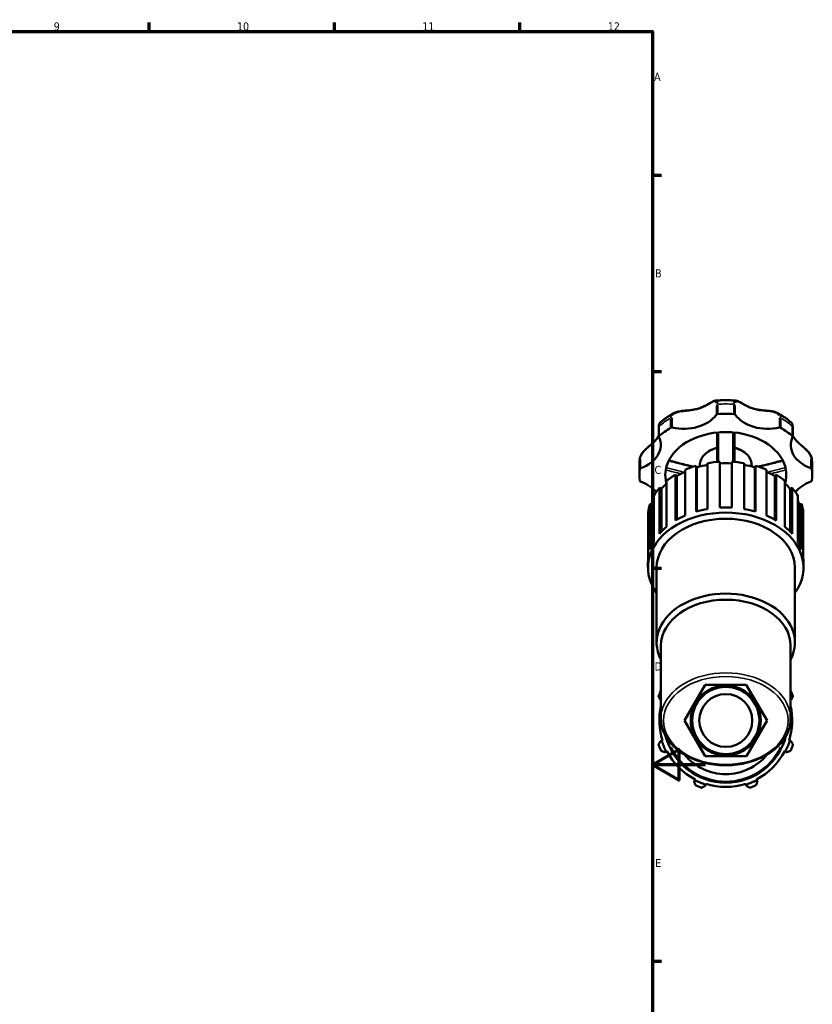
# Model space of a CAD drawing. Header units: millimetres. Extents: x 0 to 1028, y -392 to 805.
# Tile 6 of 9: x 582 to 881, y 207 to 578. Entities that reach past the tile are written whole.
import ezdxf

# ---------------------------------------------------------------- set-up
doc = ezdxf.new("R2010")
doc.units = ezdxf.units.MM
for name, color, linetype, lineweight in [('Border (ANSI)', 7, 'Continuous', 70), ('Visible (ANSI)', 7, 'Continuous', 50), ('Visible Narrow (ANSI)', 7, 'Continuous', 35)]:
    doc.layers.add(name, color=color, linetype=linetype, lineweight=lineweight)
doc.styles.add('Note Text (ANSI)', font='tahoma.ttf')

# ---------------------------------------------------------------- blocks, each defined once
blk = doc.blocks.new('Borders Default Border')
at = {"layer": 'Border (ANSI)'}
for p, q in [((630.75, 574), (630.75, 577.45)), ((700.83, 574), (700.83, 577.45)), ((770.92, 574), (770.92, 577.45)), ((821, 519.75), (824.45, 519.75)), ((821, 445.5), (824.45, 445.5)), ((821, 371.25), (824.45, 371.25)), ((821, 222.75), (824.45, 222.75))]:
    blk.add_line(p, q, dxfattribs=at)
at = {"layer": 'Border (ANSI)', "flags": 128}
for points in [[(20, 20), (20, 574), (821, 574), (821, 20), (20, 20)], [(841, 297), (821, 297), (831, 302.77), (831, 291.23), (821, 297)]]:
    blk.add_lwpolyline(points, dxfattribs=at)
at = {"layer": 'Border (ANSI)', "attachment_point": 7, "style": 'Note Text (ANSI)'}
for s, insert, char_height in [('9', (594.7, 574.34), 3.05), ('10', (663.96, 574.34), 3.048), ('11', (734.04, 574.4), 3.048), ('12', (804.13, 574.4), 3.048), ('A', (821.63, 555.35), 3.05), ('B', (821.99, 481.1), 3.05), ('C', (821.8, 406.8), 3.05), ('D', (821.81, 332.6), 3.05), ('E', (822.05, 258.35), 3.05)]:
    blk.add_mtext(s, dxfattribs=dict(at, insert=insert, char_height=char_height))

msp = doc.modelspace()

# ---------------------------------------------------------------- linework, layer by layer
at = {"layer": 'Visible (ANSI)'}
for p, q in [((823.426, 424.647), (823.426, 420.95)), ((874.023, 420.95), (874.023, 424.647)), ((816.055, 406.487), (816.055, 410.183)), ((837.516, 409.945), (837.79, 409.35)), ((837.516, 392.619), (837.516, 409.945)), ((837.79, 409.35), (837.79, 392.697)), ((838.924, 409.663), (838.924, 410.088)), ((841.815, 410.932), (841.815, 393.606)), ((846.465, 394.127), (846.465, 411.453)), ((850.985, 411.453), (850.985, 394.127)), ((855.635, 393.606), (855.635, 410.932)), ((858.526, 409.663), (858.526, 410.088)), ((859.66, 409.35), (859.933, 409.945)), ((859.66, 409.35), (859.66, 392.697)), ((859.933, 409.945), (859.933, 392.619)), ((881.395, 406.487), (881.395, 410.183)), ((829.665, 406.555), (830.185, 406.048)), ((829.665, 389.229), (829.665, 406.555)), ((830.185, 406.048), (830.185, 389.535)), ((833.322, 408.433), (833.322, 391.107)), ((864.128, 391.107), (864.128, 408.433)), ((867.265, 406.048), (867.785, 406.555)), ((867.265, 406.048), (867.265, 389.535)), ((867.785, 406.555), (867.785, 389.229)), ((826.336, 404.201), (826.336, 386.875)), ((871.114, 386.875), (871.114, 404.201)), ((821.542, 398.649), (821.542, 381.323)), ((823.679, 401.615), (824.395, 401.247)), ((823.679, 384.289), (823.679, 401.615)), ((824.395, 401.247), (824.395, 385.072)), ((873.055, 401.247), (873.77, 401.615)), ((873.055, 401.247), (873.055, 385.072)), ((873.77, 401.615), (873.77, 384.289)), ((875.908, 381.323), (875.908, 398.649)), ((820.145, 395.609), (820.987, 395.416)), ((820.145, 378.283), (820.145, 395.609)), ((820.987, 395.416), (820.987, 380.294)), ((876.463, 395.416), (877.304, 395.609)), ((876.463, 395.416), (876.463, 380.294)), ((877.304, 395.609), (877.304, 378.283)), ((819.409, 392.321), (819.409, 374.996)), ((878.041, 374.996), (878.041, 392.321)), ((819.322, 371.472), (819.322, 373.398)), ((878.128, 371.472), (878.128, 373.398)), ((822.589, 343.173), (822.589, 371.472)), ((874.861, 343.173), (874.861, 371.472)), ((824.222, 314.404), (824.222, 342.018)), ((873.227, 314.404), (873.227, 342.018)), ((833.136, 313.675), (840.892, 327.197)), ((840.892, 327.197), (856.481, 327.242)), ((856.481, 327.242), (864.313, 313.764)), ((824.004, 321.514), (824.222, 321.445)), ((873.227, 321.445), (873.445, 321.514)), ((840.969, 300.197), (833.136, 313.675)), ((864.313, 313.764), (856.557, 300.242)), ((824.52, 306.088), (824.004, 305.925)), ((824.777, 306.169), (824.52, 306.088)), ((872.93, 306.088), (872.673, 306.169)), ((873.445, 305.925), (872.93, 306.088)), ((825.734, 301.751), (826.213, 302)), ((826.213, 302), (826.452, 302.125)), ((870.998, 302.125), (871.237, 302)), ((871.237, 302), (871.716, 301.751)), ((856.557, 300.242), (840.969, 300.197)), ((837.006, 291.207), (836.756, 290.728)), ((837.13, 291.447), (837.006, 291.207)), ((860.444, 291.207), (860.319, 291.447)), ((860.693, 290.728), (860.444, 291.207)), ((840.931, 288.999), (841.093, 289.514)), ((841.093, 289.514), (841.174, 289.772)), ((856.276, 289.772), (856.357, 289.514)), ((856.357, 289.514), (856.519, 288.999))]:
    msp.add_line(p, q, dxfattribs=at)
for radius in [13.22, 12.692, 10]:
    msp.add_circle((848.725, 313.719), radius, dxfattribs=at)
for radius, start, end in [(27, 155.16212, 160.20802), (27, 19.79198, 24.83788), (25.11, 167.37106, 197.5), (25.11, 342.5, 12.62894), (25.38, 197.5, 207.5), (23.49, 194.52654, 345.47346), (25.38, 332.5, 342.5), (27, 199.79198, 205.20802), (25.11, 207.5, 242.5), (25.11, 297.5, 332.5), (27, 334.79198, 340.20802), (20.25, 219.59523, 320.40477), (25.38, 242.5, 252.5), (25.38, 287.5, 297.5), (27, 244.79198, 250.20802), (25.11, 252.5, 287.5), (27, 289.79198, 295.20802)]:
    msp.add_arc((848.725, 313.719), radius, start, end, dxfattribs=at)
for centre, major_axis, start_param, end_param in [((832.752, 433.754), (-13.97, 0), 1.258233, 2.6687578), ((845.728, 429.061), (0.605, 0), 1.6644056, 2.6687578), ((848.725, 406.487), (32.67, 0), 1.477187, 1.6644056), ((851.722, 429.061), (0.605, 0), 0.4728349, 1.477187), ((864.698, 433.754), (-13.97, 0), 0.4728349, 1.8833596), ((848.725, 406.487), (32.67, 0), 2.2625852, 2.4498038), ((828.27, 423.948), (0.605, 0), 1.258233, 2.2625852), ((869.18, 423.948), (0.605, 0), 0.8790075, 1.8833596), ((848.725, 406.487), (32.67, 0), 0.6917889, 0.8790075), ((810.163, 417.781), (13.97, 0), 5.1852239, 6.5957486), ((824.031, 420.95), (-0.605, 0), 5.5913964, 6.5957486), ((848.725, 406.487), (-22.869, 0), 4.8301258, 6.1654485), ((848.725, 406.487), (22.869, 0), 1.4530595, 1.6885331), ((848.725, 406.487), (22.869, 0), 0.1177368, 1.4530595), ((887.287, 417.781), (-13.97, 0), 5.970622, 7.3811468), ((873.418, 420.95), (0.605, 0), 5.970622, 6.9749742), ((848.725, 390.723), (29.403, 0), 1.9618944, 2.1221761), ((848.725, 390.723), (28.521, 0), 1.8155012, 1.9642789), ((848.725, 390.723), (29.403, 0), 1.6477351, 1.8080168), ((848.725, 390.723), (28.521, 0), 1.4914731, 1.6501196), ((848.725, 390.723), (29.403, 0), 1.3335759, 1.4938575), ((848.725, 390.723), (28.521, 0), 1.1773138, 1.3260915), ((848.725, 390.723), (29.403, 0), 1.0194166, 1.1796983), ((848.725, 406.487), (-32.67, 0), 6.189576, 6.3767946), ((816.8, 408.606), (-0.605, 0), 5.1852239, 6.189576), ((848.725, 406.487), (-22.869, 0), 6.1654485, 6.4009221), ((848.725, 390.723), (29.403, 0), 2.2760536, 2.4363353), ((848.725, 390.723), (28.521, 0), 2.1413106, 2.2784381), ((848.725, 390.723), (28.521, 0), 0.8631545, 1.0002821), ((848.725, 390.723), (29.403, 0), 0.7052573, 0.865539), ((848.725, 406.487), (22.869, 0), 6.1654485, 6.4009221), ((880.649, 408.606), (0.605, 0), 0.0936093, 1.0979614), ((848.725, 406.487), (32.67, 0), 6.189576, 6.3767946), ((816.8, 404.367), (-0.605, 0), 0.0936093, 1.0979614), ((810.163, 395.192), (13.97, 0), 0.50485, 1.0979614), ((848.725, 390.723), (28.521, 0), 2.4734838, 2.5925974), ((848.725, 406.487), (-22.869, 0), 0.1177368, 0.2039529), ((848.725, 390.723), (28.521, 0), 0.5489953, 0.6681089), ((848.725, 406.487), (22.869, 0), 6.0792324, 6.1654485), ((887.287, 395.192), (13.97, 0), 2.0436312, 2.6367426), ((880.649, 404.367), (0.605, 0), 5.1852239, 6.189576), ((848.725, 390.723), (-29.403, 0), 5.7318056, 5.8920873), ((848.725, 390.723), (29.403, 0), 0.3910981, 0.5513797), ((848.725, 390.723), (-29.403, 0), 6.0459648, 6.2062465), ((848.725, 390.723), (-28.521, 0), 5.9756533, 6.0483493), ((848.725, 390.723), (28.521, 0), 0.234836, 0.307532), ((848.725, 390.723), (29.403, 0), 0.0769388, 0.2372205), ((848.725, 371.472), (-29.403, 0), 2.6657104, 6.7590676), ((848.725, 373.398), (-29.403, 0), 5.2637687, 5.4176463), ((848.725, 373.398), (-29.403, 0), 4.9496095, 5.103487), ((848.725, 373.398), (-29.403, 0), 4.6354502, 4.7893278), ((848.725, 373.398), (-29.403, 0), 4.3212909, 4.4751685), ((848.725, 373.398), (-29.403, 0), 4.0071317, 4.1610092), ((848.725, 371.472), (-26.136, 0), 3.1415927, 6.2831853), ((848.725, 373.398), (-29.403, 0), 5.577928, 5.7318056), ((848.725, 373.398), (-29.403, 0), 3.6929724, 3.84685), ((848.725, 373.398), (-29.403, 0), 5.8920873, 6.0459648), ((848.725, 373.398), (29.403, 0), 0.2372205, 0.3910981), ((848.725, 373.398), (-29.403, 0), 6.2062465, 6.2831853), ((848.725, 373.398), (29.403, 0), 0, 0.0769388), ((848.725, 343.173), (-26.136, 0), 2.7861715, 6.6386065), ((848.725, 342.018), (-24.503, 0), 3.1415927, 6.2831853)]:
    msp.add_ellipse(centre, major_axis=major_axis, ratio=0.7071068, start_param=start_param, end_param=end_param, dxfattribs=at)
for points, knots in [([(829.05, 429.83), (829.432, 430.044), (829.858, 430.198), (830.585, 430.389), (830.875, 430.448), (831.51, 430.556), (831.857, 430.602), (832.628, 430.688), (833.053, 430.727), (834.018, 430.814), (834.557, 430.862), (835.683, 430.993), (836.269, 431.079), (837.412, 431.308), (837.969, 431.451), (839.052, 431.798), (839.579, 432.002), (840.598, 432.457), (841.091, 432.707), (842.037, 433.22), (842.49, 433.483), (843.258, 433.916), (843.58, 434.093), (844.225, 434.395), (844.543, 434.522), (844.898, 434.553)], [0.2949933, 0.2949933, 0.2949933, 0.2949933, 0.4356252, 0.4356252, 0.5249695, 0.5249695, 0.6288286, 0.6288286, 0.7555932, 0.7555932, 0.9195431, 0.9195431, 1.1049174, 1.1049174, 1.2902916, 1.2902916, 1.4756658, 1.4756658, 1.66104, 1.66104, 1.8464143, 1.8464143, 1.9920539, 1.9920539, 2.1487356, 2.1487356, 2.1487356, 2.1487356]), ([(844.898, 434.553), (845.406, 434.597), (845.916, 434.633), (846.936, 434.686), (847.447, 434.704), (848.469, 434.722), (848.981, 434.722), (850.003, 434.704), (850.514, 434.686), (851.534, 434.633), (852.043, 434.597), (852.551, 434.553)], [4.58962047, 4.58962047, 4.58962047, 4.58962047, 4.63872787, 4.63872787, 4.68783528, 4.68783528, 4.73694268, 4.73694268, 4.78605009, 4.78605009, 4.83515749, 4.83515749, 4.83515749, 4.83515749]), ([(852.551, 434.553), (852.844, 434.528), (853.11, 434.435), (853.634, 434.21), (853.89, 434.078), (854.457, 433.769), (854.769, 433.589), (855.501, 433.174), (855.926, 432.936), (856.853, 432.458), (857.358, 432.221), (858.399, 431.798), (858.936, 431.614), (860.04, 431.307), (860.607, 431.185), (861.768, 430.991), (862.363, 430.92), (863.574, 430.798), (864.191, 430.749), (865.274, 430.64), (865.739, 430.587), (866.543, 430.456), (866.886, 430.386), (867.637, 430.181), (868.038, 430.033), (868.399, 429.83)], [0.3522431, 0.3522431, 0.3522431, 0.3522431, 0.4812991, 0.4812991, 0.6000237, 0.6000237, 0.7338009, 0.7338009, 0.9019713, 0.9019713, 1.0873456, 1.0873456, 1.2727198, 1.2727198, 1.4580941, 1.4580941, 1.6434683, 1.6434683, 1.8288426, 1.8288426, 1.9673147, 1.9673147, 2.0728276, 2.0728276, 2.2059855, 2.2059855, 2.2059855, 2.2059855]), ([(823.856, 426.175), (824.169, 426.45), (824.489, 426.718), (825.143, 427.243), (825.476, 427.5), (826.158, 428), (826.505, 428.244), (827.211, 428.719), (827.571, 428.95), (828.302, 429.4), (828.673, 429.618), (829.05, 429.83)], [3.81921369, 3.81921369, 3.81921369, 3.81921369, 3.86357338, 3.86357338, 3.90793308, 3.90793308, 3.95229277, 3.95229277, 3.99665246, 3.99665246, 4.04101216, 4.04101216, 4.04101216, 4.04101216]), ([(868.399, 429.83), (868.776, 429.618), (869.148, 429.4), (869.879, 428.95), (870.238, 428.719), (870.945, 428.244), (871.292, 428), (871.973, 427.5), (872.307, 427.243), (872.961, 426.718), (873.281, 426.45), (873.594, 426.175)], [5.3837658, 5.3837658, 5.3837658, 5.3837658, 5.4281255, 5.4281255, 5.47248519, 5.47248519, 5.51684488, 5.51684488, 5.56120458, 5.56120458, 5.60556427, 5.60556427, 5.60556427, 5.60556427]), ([(823.856, 426.175), (823.766, 426.096), (823.707, 426.012), (823.611, 425.842), (823.576, 425.752), (823.518, 425.567), (823.496, 425.471), (823.461, 425.266), (823.449, 425.158), (823.432, 424.929), (823.427, 424.808), (823.426, 424.67), (823.426, 424.658), (823.426, 424.647)], [2.25483734, 2.25483734, 2.25483734, 2.25483734, 2.29956548, 2.29956548, 2.34879137, 2.34879137, 2.39801726, 2.39801726, 2.44724314, 2.44724314, 2.49646903, 2.49646903, 2.50096677, 2.50096677, 2.50096677, 2.50096677]), ([(874.023, 424.647), (874.023, 424.775), (874.02, 424.897), (874.004, 425.128), (873.992, 425.237), (873.959, 425.444), (873.938, 425.541), (873.883, 425.728), (873.849, 425.817), (873.754, 425.996), (873.693, 426.088), (873.594, 426.175)], [0, 0, 0, 0, 0.04922379, 0.04922379, 0.09844758, 0.09844758, 0.14767136, 0.14767136, 0.19689515, 0.19689515, 0.24611894, 0.24611894, 0.24611894, 0.24611894]), ([(816.22, 412.673), (816.269, 413.036), (816.385, 413.399), (816.734, 414.142), (816.978, 414.52), (817.557, 415.268), (817.899, 415.635), (818.453, 416.178), (818.661, 416.37), (819.102, 416.766), (819.337, 416.968), (819.838, 417.395), (820.103, 417.617), (820.674, 418.105), (820.973, 418.366), (821.605, 418.952), (821.925, 419.277), (822.5, 419.941), (822.755, 420.281), (823.145, 420.901), (823.295, 421.175), (823.426, 421.455)], [0.0402134, 0.0402134, 0.0402134, 0.0402134, 0.1578633, 0.1578633, 0.2879993, 0.2879993, 0.4293884, 0.4293884, 0.5117766, 0.5117766, 0.6057559, 0.6057559, 0.7179324, 0.7179324, 0.8586742, 0.8586742, 1.0369981, 1.0369981, 1.2153219, 1.2153219, 1.3489375, 1.3489375, 1.3489375, 1.3489375]), ([(845.458, 422.492), (845.458, 420.84), (845.458, 419.188), (845.458, 416.247), (845.458, 414.957), (845.458, 413.668), (845.458, 412.907), (845.458, 412.146), (845.458, 411.386)], [0.388136, 0.388136, 0.388136, 0.388136, 0.9355421, 0.9355421, 1.3634454, 1.3634454, 1.3634454, 1.6162672, 1.6162672, 1.6162672, 1.6162672]), ([(851.992, 411.386), (851.992, 412.159), (851.992, 412.932), (851.992, 413.706), (851.992, 415.059), (851.992, 416.414), (851.992, 419.343), (851.992, 420.917), (851.992, 422.492)], [0.2779912, 0.2779912, 0.2779912, 0.2779912, 0.5349635, 0.5349635, 0.5349635, 0.9843112, 0.9843112, 1.5061225, 1.5061225, 1.5061225, 1.5061225]), ([(874.023, 421.455), (874.027, 421.447), (874.03, 421.44), (874.211, 421.059), (874.42, 420.698), (874.9, 420.003), (875.172, 419.669), (875.782, 419.012), (876.121, 418.689), (876.842, 418.045), (877.221, 417.725), (877.91, 417.142), (878.208, 416.888), (878.75, 416.407), (878.991, 416.185), (879.43, 415.753), (879.63, 415.545), (879.992, 415.135), (880.157, 414.933), (880.453, 414.53), (880.586, 414.33), (880.816, 413.93), (880.915, 413.73), (881.111, 413.247), (881.191, 412.96), (881.229, 412.673)], [1.1520062, 1.1520062, 1.1520062, 1.1520062, 1.1555236, 1.1555236, 1.3338489, 1.3338489, 1.5121743, 1.5121743, 1.6904996, 1.6904996, 1.8588964, 1.8588964, 1.9795677, 1.9795677, 2.0751529, 2.0751529, 2.1571253, 2.1571253, 2.2313851, 2.2313851, 2.3011221, 2.3011221, 2.3678779, 2.3678779, 2.4607519, 2.4607519, 2.4607519, 2.4607519]), ([(838.924, 410.088), (838.924, 410.829), (839.084, 411.569), (839.706, 412.981), (840.175, 413.652), (841.382, 414.868), (842.129, 415.409), (843.734, 416.249), (844.574, 416.567), (845.458, 416.792)], [3.1415927, 3.1415927, 3.1415927, 3.1415927, 3.4435617, 3.4435617, 3.7533083, 3.7533083, 4.0748908, 4.0748908, 4.3665158, 4.3665158, 4.3665158, 4.3665158]), ([(851.992, 416.792), (852.977, 416.541), (853.907, 416.175), (855.571, 415.241), (856.304, 414.672), (857.476, 413.389), (857.92, 412.678), (858.414, 411.33), (858.526, 410.709), (858.526, 410.088)], [5.0582622, 5.0582622, 5.0582622, 5.0582622, 5.3832055, 5.3832055, 5.7095655, 5.7095655, 6.0300305, 6.0300305, 6.2831853, 6.2831853, 6.2831853, 6.2831853]), ([(816.055, 410.183), (816.055, 410.349), (816.057, 410.516), (816.066, 410.849), (816.073, 411.015), (816.09, 411.348), (816.101, 411.514), (816.128, 411.846), (816.143, 412.011), (816.179, 412.343), (816.198, 412.508), (816.22, 412.673)], [3.141592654, 3.141592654, 3.141592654, 3.141592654, 3.160389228, 3.160389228, 3.179185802, 3.179185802, 3.197982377, 3.197982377, 3.216778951, 3.216778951, 3.235575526, 3.235575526, 3.235575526, 3.235575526]), ([(827.192, 411.933), (827.705, 411.802), (828.219, 411.67), (829.623, 411.312), (830.513, 411.086), (832.293, 410.633), (833.183, 410.407), (834.845, 409.986), (835.617, 409.79), (836.389, 409.596)], [0.19046303, 0.19046303, 0.19046303, 0.19046303, 0.35433024, 0.35433024, 0.63815531, 0.63815531, 0.92198037, 0.92198037, 1.16795705, 1.16795705, 1.16795705, 1.16795705]), ([(861.061, 409.596), (861.833, 409.79), (862.605, 409.986), (864.267, 410.407), (865.157, 410.633), (866.937, 411.086), (867.827, 411.312), (869.231, 411.67), (869.744, 411.802), (870.258, 411.933)], [0.40803894, 0.40803894, 0.40803894, 0.40803894, 0.65401562, 0.65401562, 0.93784069, 0.93784069, 1.22166575, 1.22166575, 1.38553296, 1.38553296, 1.38553296, 1.38553296]), ([(881.229, 412.673), (881.251, 412.508), (881.271, 412.343), (881.306, 412.011), (881.322, 411.846), (881.348, 411.514), (881.359, 411.348), (881.377, 411.015), (881.384, 410.849), (881.393, 410.516), (881.395, 410.349), (881.395, 410.183)], [6.189202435, 6.189202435, 6.189202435, 6.189202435, 6.207999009, 6.207999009, 6.226795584, 6.226795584, 6.245592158, 6.245592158, 6.264388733, 6.264388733, 6.283185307, 6.283185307, 6.283185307, 6.283185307]), ([(826.064, 404.422), (826.057, 404.424), (826.049, 404.439), (826.032, 404.495), (826.023, 404.536), (826.014, 404.587)], [0.051395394, 0.051395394, 0.051395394, 0.051395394, 0.073163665, 0.073163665, 0.095032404, 0.095032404, 0.095032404, 0.095032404]), ([(871.436, 404.587), (871.427, 404.534), (871.418, 404.492), (871.401, 404.438), (871.393, 404.424), (871.386, 404.422)], [0, 0, 0, 0, 0.022610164, 0.022610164, 0.043540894, 0.043540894, 0.043540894, 0.043540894]), ([(873.227, 314.404), (873.227, 312.554), (872.82, 310.706), (871.234, 307.184), (870.045, 305.513), (866.991, 302.498), (865.11, 301.163), (860.853, 298.978), (858.473, 298.133), (853.464, 297.023), (850.836, 296.759), (845.597, 296.837), (842.986, 297.179), (838.042, 298.438), (835.71, 299.354), (831.561, 301.679), (829.745, 303.086), (826.835, 306.251), (825.734, 308.004), (824.503, 311.33), (824.222, 312.867), (824.222, 314.404)], [0, 0, 0, 0, 0.3080786, 0.3080786, 0.6216384, 0.6216384, 0.942928, 0.942928, 1.2671905, 1.2671905, 1.5918025, 1.5918025, 1.9163563, 1.9163563, 2.2409726, 2.2409726, 2.5650661, 2.5650661, 2.8855309, 2.8855309, 3.1415927, 3.1415927, 3.1415927, 3.1415927])]:
    msp.add_open_spline(points, degree=3, knots=knots, dxfattribs=at)
for points in [[(826.064, 404.422), (826.201, 404.387), (826.339, 404.352), (826.476, 404.316)], [(870.973, 404.316), (871.111, 404.352), (871.248, 404.387), (871.386, 404.422)]]:
    msp.add_open_spline(points, degree=3, dxfattribs=at)
for points, weights in [([(823.32, 322.862), (823.669, 322.174), (824.004, 321.514)], [1.01408984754, 1.01009617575, 1.00529691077]), ([(873.445, 321.514), (873.781, 322.174), (874.13, 322.862)], [1.00529691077, 1.01009617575, 1.01408984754]), ([(824.004, 305.925), (823.669, 305.265), (823.32, 304.577)], [1.00529691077, 1.01009617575, 1.01408984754]), ([(874.13, 304.577), (873.781, 305.265), (873.445, 305.925)], [1.01408984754, 1.01009617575, 1.00529691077]), ([(824.296, 302.22), (825.029, 301.981), (825.734, 301.751)], [1.01408984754, 1.01009617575, 1.00529691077]), ([(871.716, 301.751), (872.42, 301.981), (873.154, 302.22)], [1.00529691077, 1.01009617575, 1.01408984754]), ([(836.756, 290.728), (836.986, 290.024), (837.225, 289.291)], [1.00529691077, 1.01009617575, 1.01408984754]), ([(860.224, 289.291), (860.464, 290.024), (860.693, 290.728)], [1.01408984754, 1.01009617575, 1.00529691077]), ([(839.582, 288.314), (840.27, 288.664), (840.931, 288.999)], [1.01408984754, 1.01009617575, 1.00529691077]), ([(856.519, 288.999), (857.179, 288.664), (857.867, 288.314)], [1.00529691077, 1.01009617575, 1.01408984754])]:
    msp.add_rational_spline(points, weights, degree=2, dxfattribs=at)
at = {"layer": 'Visible Narrow (ANSI)'}
for p, q in [((845.189, 432.767), (845.189, 429.441)), ((845.671, 429.672), (845.671, 432.998)), ((851.779, 432.998), (851.779, 429.672)), ((852.261, 429.441), (852.261, 432.767)), ((827.884, 427.789), (827.884, 424.462)), ((828.456, 424.54), (828.456, 427.866)), ((868.994, 427.866), (868.994, 424.54)), ((869.566, 424.462), (869.566, 427.789)), ((823.565, 421.408), (823.565, 424.735)), ((873.884, 424.735), (873.884, 421.408)), ((816.198, 412.157), (816.198, 408.831)), ((816.525, 409.172), (816.525, 412.498)), ((880.925, 412.498), (880.925, 409.172)), ((881.252, 408.831), (881.252, 412.157))]:
    msp.add_line(p, q, dxfattribs=at)
msp.add_arc((848.725, 313.719), 22.99, 205.98964, 334.01036, dxfattribs=at)
for centre, major_axis, start_param, end_param in [((845.728, 432.757), (0.605, 0), 1.7146232, 2.6185402), ((848.725, 410.183), (32.67, 0), 1.486548, 1.6550447), ((851.722, 432.757), (-0.605, 0), 3.6646451, 4.5685621), ((848.725, 410.183), (32.67, 0), 2.2719461, 2.4404429), ((828.27, 427.644), (-0.605, 0), 4.4500433, 5.3539602), ((869.18, 427.644), (0.605, 0), 0.9292251, 1.833142), ((848.725, 410.183), (32.67, 0), 0.7011498, 0.8696465), ((824.031, 424.647), (-0.605, 0), 5.6259859, 6.2485959), ((873.418, 424.647), (0.605, 0), 0.0345894, 0.6571994), ((848.725, 410.088), (-9.801, 0), 5.1137739, 6.2216373), ((848.725, 410.088), (9.801, 0), 0.061548, 1.1694114), ((848.725, 410.183), (-32.67, 0), 6.1942565, 6.2785048), ((816.8, 412.302), (-0.605, 0), 5.2354415, 6.1393584), ((880.649, 412.302), (0.605, 0), 0.1438269, 1.0477438), ((848.725, 410.183), (32.67, 0), 0.0046805, 0.0889288), ((848.725, 314.404), (24.503, 0), 0.1570796, 2.984513)]:
    msp.add_ellipse(centre, major_axis=major_axis, ratio=0.7071068, start_param=start_param, end_param=end_param, dxfattribs=at)
msp.add_ellipse((848.725, 313.719), major_axis=(23.535, 0), ratio=0.7071068, dxfattribs=at)
for points, knots in [([(828.651, 428.874), (828.712, 428.992), (828.786, 429.104), (829.09, 429.468), (829.387, 429.682), (830.171, 430.062), (830.685, 430.204), (831.81, 430.419), (832.424, 430.487), (833.511, 430.592), (833.982, 430.633), (835.263, 430.761), (836.067, 430.864), (837.675, 431.191), (838.477, 431.424), (839.763, 431.919), (840.268, 432.147), (841.638, 432.832), (842.46, 433.33), (843.763, 434.022), (844.273, 434.242), (844.822, 434.134), (844.97, 434.004), (845.075, 433.749), (845.085, 433.721), (845.095, 433.691)], [0.1250489, 0.1250489, 0.1250489, 0.1250489, 0.18408, 0.18408, 0.3313441, 0.3313441, 0.5134983, 0.5134983, 0.7080066, 0.7080066, 0.8557017, 0.8557017, 1.1120223, 1.1120223, 1.3822472, 1.3822472, 1.5667353, 1.5667353, 1.9057199, 1.9057199, 2.1949878, 2.1949878, 2.3567088, 2.3567088, 2.3759295, 2.3759295, 2.3759295, 2.3759295]), ([(845.669, 433.322), (845.66, 433.647), (845.617, 433.917), (845.443, 434.371), (845.29, 434.512), (845.049, 434.553), (845.012, 434.556), (844.972, 434.556)], [-2.48336626, -2.48336626, -2.48336626, -2.48336626, -2.3567088, -2.3567088, -2.19498782, -2.19498782, -2.16634772, -2.16634772, -2.16634772, -2.16634772]), ([(852.477, 434.556), (852.473, 434.556), (852.468, 434.556), (852.264, 434.552), (852.105, 434.466), (851.904, 434.144), (851.844, 433.948), (851.794, 433.586), (851.784, 433.459), (851.781, 433.322)], [-0.33463094, -0.33463094, -0.33463094, -0.33463094, -0.33134455, -0.33134455, -0.18408031, -0.18408031, -0.07080012, -0.07080012, -0.01761215, -0.01761215, -0.01761215, -0.01761215]), ([(852.355, 433.691), (852.385, 433.782), (852.421, 433.861), (852.574, 434.092), (852.728, 434.174), (853.159, 434.197), (853.459, 434.102), (854.167, 433.779), (854.581, 433.546), (855.365, 433.103), (855.722, 432.901), (856.739, 432.357), (857.428, 432.022), (858.914, 431.444), (859.714, 431.207), (861.101, 430.919), (861.674, 430.832), (863.32, 430.633), (864.418, 430.568), (866.37, 430.308), (867.237, 430.124), (868.252, 429.558), (868.545, 429.299), (868.758, 428.951), (868.779, 428.913), (868.799, 428.874)], [0.1250489, 0.1250489, 0.1250489, 0.1250489, 0.1840803, 0.1840803, 0.3313445, 0.3313445, 0.5134988, 0.5134988, 0.7080073, 0.7080073, 0.8556893, 0.8556893, 1.1119997, 1.1119997, 1.3821599, 1.3821599, 1.5666304, 1.5666304, 1.9055718, 1.9055718, 2.1948708, 2.1948708, 2.3566895, 2.3566895, 2.3759295, 2.3759295, 2.3759295, 2.3759295]), ([(828.943, 429.767), (828.715, 429.626), (828.517, 429.463), (828.167, 429.054), (828.031, 428.801), (827.918, 428.384), (827.895, 428.24), (827.887, 428.091)], [-0.28024366, -0.28024366, -0.28024366, -0.28024366, -0.18408004, -0.18408004, -0.07080002, -0.07080002, -0.01474967, -0.01474967, -0.01474967, -0.01474967]), ([(869.562, 428.091), (869.544, 428.434), (869.445, 428.753), (869.091, 429.322), (868.829, 429.568), (868.506, 429.767)], [-2.48622873, -2.48622873, -2.48622873, -2.48622873, -2.35668955, -2.35668955, -2.22073517, -2.22073517, -2.22073517, -2.22073517]), ([(823.566, 425.017), (823.573, 425.389), (823.617, 425.689), (823.73, 426.008), (823.778, 426.092), (823.831, 426.147)], [-2.4886603, -2.4886603, -2.4886603, -2.4886603, -2.34571838, -2.34571838, -2.26714381, -2.26714381, -2.26714381, -2.26714381]), ([(873.619, 426.15), (873.652, 426.114), (873.684, 426.068), (873.778, 425.876), (873.829, 425.683), (873.872, 425.31), (873.881, 425.17), (873.883, 425.017)], [-0.23381299, -0.23381299, -0.23381299, -0.23381299, -0.18427849, -0.18427849, -0.07087634, -0.07087634, -0.01230595, -0.01230595, -0.01230595, -0.01230595]), ([(816.579, 413.18), (816.58, 413.188), (816.582, 413.195), (816.646, 413.488), (816.758, 413.783), (817.109, 414.459), (817.376, 414.838), (818.053, 415.646), (818.48, 416.064), (819.364, 416.866), (819.82, 417.248), (820.855, 418.134), (821.407, 418.625), (822.173, 419.445), (822.434, 419.76), (822.868, 420.366), (823.048, 420.655), (823.208, 420.953)], [0.0678717, 0.0678717, 0.0678717, 0.0678717, 0.070876, 0.070876, 0.1842776, 0.1842776, 0.3316998, 0.3316998, 0.5138535, 0.5138535, 0.7085552, 0.7085552, 0.9848825, 0.9848825, 1.1495644, 1.1495644, 1.2895628, 1.2895628, 1.2895628, 1.2895628]), ([(846.016, 411.981), (846.018, 412.457), (846.02, 412.933), (846.021, 413.41), (846.025, 414.699), (846.028, 415.989), (846.034, 418.849), (846.036, 420.419), (846.038, 421.989)], [-1.5215573, -1.5215573, -1.5215573, -1.5215573, -1.3634454, -1.3634454, -1.3634454, -0.9355421, -0.9355421, -0.4152876, -0.4152876, -0.4152876, -0.4152876]), ([(851.412, 421.989), (851.414, 420.496), (851.416, 419.004), (851.421, 416.156), (851.424, 414.801), (851.428, 413.447), (851.43, 412.958), (851.431, 412.47), (851.433, 411.981)], [-1.4789708, -1.4789708, -1.4789708, -1.4789708, -0.9843112, -0.9843112, -0.5349635, -0.5349635, -0.5349635, -0.3727011, -0.3727011, -0.3727011, -0.3727011]), ([(874.242, 420.952), (874.527, 420.424), (874.875, 419.924), (875.757, 418.901), (876.312, 418.385), (877.621, 417.249), (878.408, 416.617), (879.763, 415.259), (880.332, 414.558), (880.749, 413.626), (880.824, 413.4), (880.871, 413.18)], [1.2113864, 1.2113864, 1.2113864, 1.2113864, 1.4606679, 1.4606679, 1.7508417, 1.7508417, 2.0733849, 2.0733849, 2.3454638, 2.3454638, 2.433094, 2.433094, 2.433094, 2.433094]), ([(827.552, 411.644), (828.432, 411.42), (829.312, 411.195), (831.839, 410.551), (833.487, 410.132), (835.136, 409.716), (835.292, 409.676), (835.449, 409.637), (835.605, 409.597)], [0.24470975, 0.24470975, 0.24470975, 0.24470975, 0.52529375, 0.52529375, 1.05058751, 1.05058751, 1.05058751, 1.10045313, 1.10045313, 1.10045313, 1.10045313]), ([(861.844, 409.597), (861.996, 409.636), (862.147, 409.674), (862.299, 409.712), (863.95, 410.129), (865.601, 410.549), (868.133, 411.194), (869.015, 411.419), (869.897, 411.644)], [0.47554286, 0.47554286, 0.47554286, 0.47554286, 0.52377983, 0.52377983, 0.52377983, 1.04988791, 1.04988791, 1.33128624, 1.33128624, 1.33128624, 1.33128624]), ([(826.301, 408.313), (827.596, 407.983), (828.892, 407.654), (830.613, 407.218), (831.038, 407.11), (831.463, 407.002)], [-1.44260152, -1.44260152, -1.44260152, -1.44260152, -1.02949469, -1.02949469, -0.8939529, -0.8939529, -0.8939529, -0.8939529]), ([(832.557, 407.583), (831.835, 407.767), (831.114, 407.95), (829.1, 408.463), (827.809, 408.793), (826.518, 409.123)], [0.79940763, 0.79940763, 0.79940763, 0.79940763, 1.02949469, 1.02949469, 1.44140937, 1.44140937, 1.44140937, 1.44140937]), ([(870.932, 409.123), (869.639, 408.792), (868.345, 408.462), (866.332, 407.949), (865.612, 407.766), (864.892, 407.583)], [0.1346915, 0.1346915, 0.1346915, 0.1346915, 0.54725339, 0.54725339, 0.77669324, 0.77669324, 0.77669324, 0.77669324]), ([(865.987, 407.002), (866.41, 407.109), (866.833, 407.217), (868.554, 407.653), (869.852, 407.983), (871.149, 408.313)], [-0.68214797, -0.68214797, -0.68214797, -0.68214797, -0.54725339, -0.54725339, -0.13349935, -0.13349935, -0.13349935, -0.13349935])]:
    msp.add_open_spline(points, degree=3, knots=knots, dxfattribs=at)
for points in [[(816.218, 412.656), (816.205, 412.556), (816.199, 412.456), (816.198, 412.359)], [(881.252, 412.359), (881.251, 412.456), (881.244, 412.555), (881.231, 412.656)], [(826.589, 404.44), (826.407, 404.487), (826.226, 404.533), (826.044, 404.58)], [(871.405, 404.58), (871.224, 404.533), (871.042, 404.487), (870.861, 404.44)]]:
    msp.add_open_spline(points, degree=3, dxfattribs=at)

# ---------------------------------------------------------------- block references
msp.add_blockref('Borders Default Border', (0, 0))

doc.saveas('drawing.dxf')
